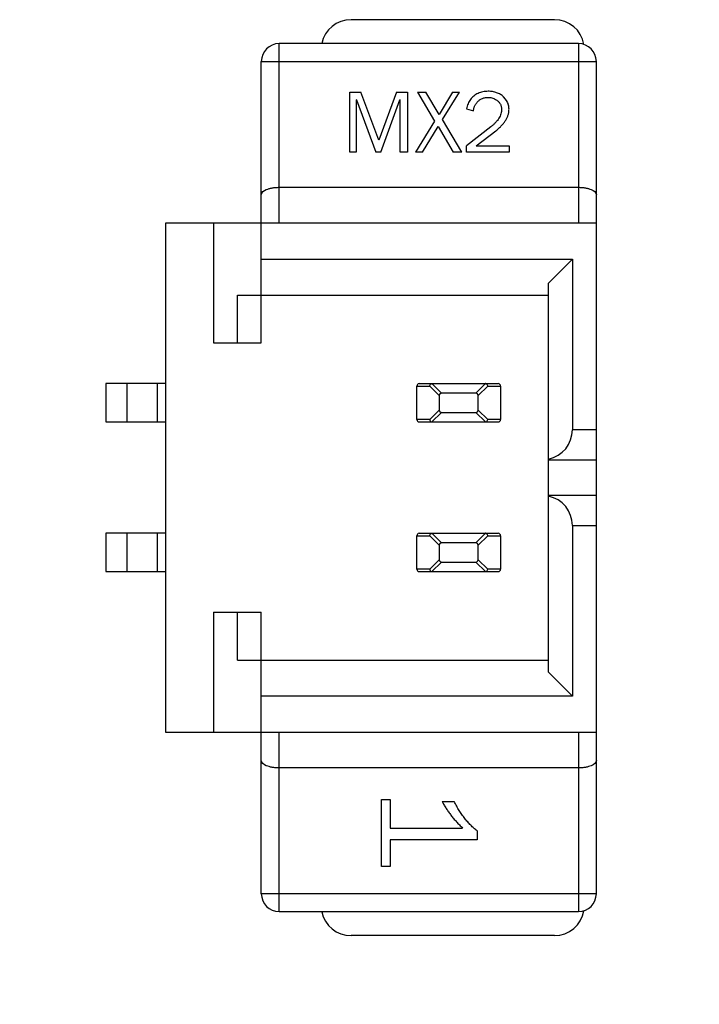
# Model space of a CAD drawing. Header units: millimetres. Extents: x 72 to 239, y 133 to 319.
# Tile 209 of 240: x 156.9 to 162.58, y 247.43 to 255.66. Entities that reach past the tile are written whole.
import ezdxf

# ---------------------------------------------------------------- set-up
doc = ezdxf.new("R2010")
doc.units = ezdxf.units.MM
doc.header["$LTSCALE"] = 5
doc.header["$PDMODE"] = 3
doc.header["$PDSIZE"] = 0.3125
doc.layers.get('0').update_dxf_attribs({"linetype": 'CONTINUOUS'})
doc.layers.get('Defpoints').update_dxf_attribs({"linetype": 'CONTINUOUS'})
doc.layers.add('7标注层', color=6, linetype='CONTINUOUS')
doc.styles.add('PC_TEXTSTYLE', font='ISOCP.SHX', dxfattribs={"width": 0.707, "bigfont": 'GBCBIG.SHX'})
doc.dimstyles.new('GB_BALLOON', dxfattribs={"dimtxt": 3, "dimasz": 2, "dimexe": 1, "dimexo": 0, "dimgap": 1.5, "dimtad": 1, "dimdec": 1, "dimdsep": 46, "dimtxsty": 'PC_TEXTSTYLE', "dimcen": 0, "dimclrd": 256, "dimclrt": 256, "dimadec": 0, "dimazin": 2, "dimtp": 0.1, "dimtm": 0.1, "dimtfac": 0.71, "dimtdec": 3, "dimtmove": 0, "dimatfit": 3, "dimfxl": 1, "dimtfill": 1, "dimarcsym": 0})

# ---------------------------------------------------------------- blocks, each defined once
blk = doc.blocks.new('*D31')
at = {"layer": '7标注层', "lineweight": -2}
for p, q in [((152.9623, 246.6314), (151.7269, 248.2043)), ((154.1976, 245.0586), (156.0597, 242.6879)), ((165.4028, 230.7925), (157.295, 241.115))]:
    blk.add_line(p, q, dxfattribs=at)
at = {"layer": '7标注层'}
for points in [[(152.7001, 246.4255), (153.2244, 246.8373), (154.1976, 245.0586)], [(157.5572, 241.3209), (157.0329, 240.9091), (156.0597, 242.6879)]]:
    blk.add_solid(points, dxfattribs=at)
at = {"layer": 'Defpoints', "color": 0}
for p in [(154.1976, 245.0586), (156.0597, 242.6879)]:
    blk.add_point(p, dxfattribs=at)
at = {"layer": '7标注层', "insert": (164.7991, 235.3657), "char_height": 3, "attachment_point": 5, "rotation": 308.1476, "style": 'PC_TEXTSTYLE', "bg_fill": 3, "box_fill_scale": 1.1, "bg_fill_color": 257, "bg_fill_transparency": 0}
blk.add_mtext('4-∅3', dxfattribs=at)

msp = doc.modelspace()

# ---------------------------------------------------------------- linework, layer by layer
for p, q in [((161.3679, 255.659), (159.6679, 255.659)), ((161.5679, 255.459), (159.0679, 255.459)), ((159.0679, 253.959), (159.0679, 255.459)), ((161.5679, 255.459), (161.5679, 253.959)), ((158.9179, 255.309), (161.7179, 255.309)), ((158.9179, 252.959), (158.9179, 255.309)), ((161.7179, 248.359), (161.7179, 255.309)), ((159.6572, 255.0532), (159.7505, 255.0532)), ((159.6572, 254.5532), (159.6572, 255.0532)), ((159.9014, 254.6529), (159.7505, 255.0532)), ((160.0488, 255.0532), (159.9014, 254.6529)), ((160.0488, 255.0532), (160.1407, 255.0532)), ((160.1407, 255.0532), (160.1407, 254.5532)), ((160.224, 255.0532), (160.2937, 255.0532)), ((160.224, 255.0532), (160.3664, 254.8124)), ((160.4041, 254.868), (160.2937, 255.0532)), ((160.5152, 255.0532), (160.4041, 254.868)), ((160.4333, 254.8245), (160.5729, 255.0532)), ((160.5152, 255.0532), (160.5729, 255.0532)), ((159.7127, 254.9898), (159.7098, 254.9898)), ((159.7098, 254.9898), (159.7098, 254.5532)), ((159.7127, 254.9898), (159.8743, 254.5532)), ((159.9164, 254.5532), (160.0752, 254.9898)), ((160.0781, 254.9898), (160.0752, 254.9898)), ((160.0781, 254.5532), (160.0781, 254.9898)), ((160.9588, 254.9962), (160.9432, 255.0139)), ((160.9731, 254.9755), (160.9588, 254.9962)), ((160.6333, 254.9142), (160.6918, 254.8965)), ((160.3664, 254.8124), (160.2061, 254.5532)), ((160.5928, 254.5532), (160.4333, 254.8245)), ((160.2645, 254.5532), (160.3955, 254.7661)), ((160.3955, 254.7661), (160.5224, 254.5532)), ((160.8363, 254.764), (160.6333, 254.6052)), ((160.7131, 254.6052), (160.8783, 254.7319)), ((159.7098, 254.5532), (159.6572, 254.5532)), ((159.9164, 254.5532), (159.8743, 254.5532)), ((160.1407, 254.5532), (160.0781, 254.5532)), ((160.2645, 254.5532), (160.2061, 254.5532)), ((160.5928, 254.5532), (160.5224, 254.5532)), ((160.6333, 254.5532), (160.6333, 254.6052)), ((160.9888, 254.5532), (160.6333, 254.5532)), ((160.7131, 254.6052), (160.9888, 254.6052)), ((160.9888, 254.6052), (160.9888, 254.5532)), ((159.0679, 254.259), (161.5679, 254.259)), ((161.7179, 253.959), (158.1179, 253.959)), ((158.1179, 253.959), (158.1179, 249.709)), ((158.5179, 253.959), (158.5179, 252.959)), ((158.9179, 253.659), (161.5179, 253.659)), ((161.3179, 253.459), (161.5179, 253.659)), ((161.5179, 253.659), (161.5179, 252.234)), ((161.3179, 250.209), (161.3179, 253.459)), ((158.7179, 253.359), (161.3179, 253.359)), ((158.7179, 252.959), (158.7179, 253.359)), ((158.5179, 252.959), (158.9179, 252.959)), ((158.1179, 252.619), (157.6179, 252.619)), ((157.6179, 252.619), (157.6179, 252.299)), ((157.7979, 252.299), (157.7979, 252.619)), ((158.0499, 252.299), (158.0499, 252.619)), ((160.2179, 252.599), (160.3257, 252.599)), ((160.2179, 252.319), (160.2179, 252.599)), ((160.2379, 252.619), (160.8979, 252.619)), ((160.3257, 252.599), (160.4054, 252.5193)), ((160.4248, 252.5386), (160.3444, 252.6189)), ((160.7913, 252.6189), (160.711, 252.5386)), ((160.7303, 252.5193), (160.81, 252.599)), ((160.81, 252.599), (160.9179, 252.599)), ((160.9179, 252.599), (160.9179, 252.319)), ((160.4054, 252.5193), (160.4054, 252.3987)), ((160.711, 252.5386), (160.4248, 252.5386)), ((160.7303, 252.3987), (160.7303, 252.5193)), ((160.4054, 252.3987), (160.3257, 252.319)), ((160.81, 252.319), (160.7303, 252.3987)), ((160.3257, 252.319), (160.2179, 252.319)), ((160.3444, 252.299), (160.4248, 252.3793)), ((160.4248, 252.3793), (160.711, 252.3793)), ((160.711, 252.3793), (160.7913, 252.299)), ((160.9179, 252.319), (160.81, 252.319)), ((157.6179, 252.299), (158.1179, 252.299)), ((160.2379, 252.299), (160.8979, 252.299)), ((161.7179, 252.234), (161.5179, 252.234)), ((161.3179, 251.984), (161.7179, 251.984)), ((161.7179, 251.684), (161.3179, 251.684)), ((161.5179, 251.434), (161.7179, 251.434)), ((161.5179, 251.434), (161.5179, 250.009)), ((158.1179, 251.369), (157.6179, 251.369)), ((157.6179, 251.369), (157.6179, 251.049)), ((157.7979, 251.049), (157.7979, 251.369)), ((158.0499, 251.049), (158.0499, 251.369)), ((160.2179, 251.349), (160.3257, 251.349)), ((160.2179, 251.069), (160.2179, 251.349)), ((160.2379, 251.369), (160.8979, 251.369)), ((160.3257, 251.349), (160.4054, 251.2693)), ((160.4248, 251.2886), (160.3444, 251.3689)), ((160.7913, 251.3689), (160.711, 251.2886)), ((160.7303, 251.2693), (160.81, 251.349)), ((160.81, 251.349), (160.9179, 251.349)), ((160.9179, 251.349), (160.9179, 251.069)), ((160.4054, 251.2693), (160.4054, 251.1487)), ((160.711, 251.2886), (160.4248, 251.2886)), ((160.7303, 251.1487), (160.7303, 251.2693)), ((160.4054, 251.1487), (160.3257, 251.069)), ((160.3444, 251.049), (160.4248, 251.1293)), ((160.4248, 251.1293), (160.711, 251.1293)), ((160.711, 251.1293), (160.7913, 251.049)), ((160.81, 251.069), (160.7303, 251.1487)), ((157.6179, 251.049), (158.1179, 251.049)), ((160.3257, 251.069), (160.2179, 251.069)), ((160.2379, 251.049), (160.8979, 251.049)), ((160.9179, 251.069), (160.81, 251.069)), ((158.5179, 250.709), (158.9179, 250.709)), ((158.5179, 250.709), (158.5179, 249.709)), ((158.7179, 250.309), (158.7179, 250.709)), ((158.9179, 248.359), (158.9179, 250.709)), ((158.7179, 250.309), (161.3179, 250.309)), ((161.5179, 250.009), (161.3179, 250.209)), ((161.5179, 250.009), (158.9179, 250.009)), ((158.1179, 249.709), (161.7179, 249.709)), ((159.0679, 248.209), (159.0679, 249.709)), ((161.5679, 249.709), (161.5679, 248.209)), ((161.5679, 249.409), (159.0679, 249.409)), ((159.9214, 249.1461), (159.9955, 249.1461)), ((159.9214, 248.5867), (159.9214, 249.1461)), ((159.9955, 249.1461), (159.9955, 248.9069)), ((160.4297, 249.1279), (160.5299, 249.1279)), ((159.9955, 248.9069), (160.6005, 248.9069)), ((160.7214, 248.8829), (160.7214, 248.81)), ((160.7214, 248.81), (159.9955, 248.81)), ((159.9955, 248.81), (159.9955, 248.5867)), ((159.9955, 248.5867), (159.9214, 248.5867)), ((161.7179, 248.359), (158.9179, 248.359)), ((159.0679, 248.209), (161.5679, 248.209)), ((161.3679, 248.009), (159.6679, 248.009))]:
    msp.add_line(p, q)
for centre, radius, start, end in [((159.6679, 255.409), 0.25, 90, 168.36671), ((161.3679, 255.409), 0.25, 9.93081, 90), ((159.0679, 255.309), 0.15, 90, 180), ((161.5679, 255.309), 0.15, 0, 90), ((160.2379, 252.599), 0.02, 90, 180), ((160.8979, 252.599), 0.02, 0, 90), ((160.2379, 252.319), 0.02, 180, 270), ((160.8979, 252.319), 0.02, 270, 0), ((160.2379, 251.349), 0.02, 90, 180), ((160.8979, 251.349), 0.02, 0, 90), ((160.2379, 251.069), 0.02, 180, 270), ((160.8979, 251.069), 0.02, 270, 0), ((159.0679, 248.359), 0.15, 180, 270), ((161.5679, 248.359), 0.15, 270, 0), ((159.6679, 248.259), 0.25, 191.63337, 270), ((161.3679, 248.259), 0.25, 270, 350.06932)]:
    msp.add_arc(centre, radius, start, end)
for centre, major_axis, ratio, start_param, end_param in [((160.3658, 252.599), (0.028, -0.0168), 0.38768, 2.566909, 2.633947), ((160.77, 252.599), (0.028, 0.0168), 0.38768, 0.507646, 0.574684), ((160.4262, 252.5179), (0.0151, -0.0151), 0.935113, 2.389713, 3.893472), ((160.7096, 252.5179), (0.0151, 0.0151), 0.935113, -0.751879, 0.751879), ((160.4262, 252.4), (0.0151, 0.0151), 0.935113, -3.893472, -2.389713), ((160.7096, 252.4), (0.0151, -0.0151), 0.935113, -0.751879, 0.751879), ((160.3658, 252.319), (0.028, 0.0168), 0.38768, -2.633947, -2.566909), ((160.77, 252.319), (0.028, -0.0168), 0.38768, -0.574684, -0.507646), ((161.2679, 252.234), (0.25, 0), 1, -1.369438, 0), ((161.2679, 251.434), (0, 0.25), 1, -1.570796, -0.201358), ((160.3658, 251.349), (0.028, -0.0168), 0.38768, 2.566909, 2.633947), ((160.77, 251.349), (0.028, 0.0168), 0.38768, 0.507646, 0.574684), ((160.4262, 251.2679), (0.0151, -0.0151), 0.935113, 2.389713, 3.893472), ((160.7096, 251.2679), (0.0151, 0.0151), 0.935113, -0.751879, 0.751879), ((160.4262, 251.15), (0.0151, 0.0151), 0.935113, -3.893472, -2.389713), ((160.7096, 251.15), (0.0151, -0.0151), 0.935113, -0.751879, 0.751879), ((160.3658, 251.069), (0.028, 0.0168), 0.38768, -2.633947, -2.566909), ((160.77, 251.069), (0.028, -0.0168), 0.38768, -0.574684, -0.507646)]:
    msp.add_ellipse(centre, major_axis=major_axis, ratio=ratio, start_param=start_param, end_param=end_param)
for points, knots in [([(160.7296, 255.0431), (160.7233, 255.04), (160.711, 255.0338), (160.6943, 255.0219), (160.6794, 255.0083), (160.6663, 254.9929), (160.6552, 254.9758), (160.6458, 254.9569), (160.6384, 254.9362), (160.6351, 254.9217), (160.6333, 254.9142)], [0, 0, 0, 0, 0.125235, 0.246969, 0.366559, 0.486432, 0.607611, 0.732229, 0.862845, 1, 1, 1, 1]), ([(160.8136, 255.061), (160.806, 255.0607), (160.7912, 255.0603), (160.7696, 255.057), (160.7489, 255.0515), (160.736, 255.0459), (160.7296, 255.0431)], [0, 0, 0, 0, 0.261302, 0.512921, 0.758159, 1, 1, 1, 1]), ([(160.9432, 255.0139), (160.9388, 255.0177), (160.9301, 255.0253), (160.9157, 255.0347), (160.9007, 255.0429), (160.8848, 255.0494), (160.8681, 255.0547), (160.8506, 255.0583), (160.8324, 255.0606), (160.8199, 255.0608), (160.8136, 255.061)], [0, 0, 0, 0, 0.123119, 0.244343, 0.365033, 0.486301, 0.609184, 0.735206, 0.865412, 1, 1, 1, 1]), ([(160.6918, 254.8965), (160.692, 254.8997), (160.6924, 254.9061), (160.6939, 254.9154), (160.696, 254.9246), (160.699, 254.9334), (160.7027, 254.9419), (160.7071, 254.95), (160.7122, 254.9581), (160.7162, 254.963), (160.7182, 254.9655)], [0, 0, 0, 0, 0.127931, 0.254216, 0.377978, 0.50076, 0.623158, 0.747332, 0.872146, 1, 1, 1, 1]), ([(160.7182, 254.9655), (160.7212, 254.9691), (160.7271, 254.9761), (160.7372, 254.9852), (160.7477, 254.9932), (160.7592, 254.9993), (160.7712, 255.0045), (160.7841, 255.0078), (160.7975, 255.01), (160.8068, 255.0103), (160.8114, 255.0104)], [0, 0, 0, 0, 0.130899, 0.256096, 0.378343, 0.499276, 0.61954, 0.742786, 0.869124, 1, 1, 1, 1]), ([(160.8114, 255.0104), (160.8171, 255.0103), (160.8282, 255.0099), (160.8444, 255.0064), (160.8602, 255.0013), (160.87, 254.996), (160.8749, 254.9933)], [0, 0, 0, 0, 0.253077, 0.501063, 0.749222, 1, 1, 1, 1]), ([(160.8749, 254.9933), (160.8789, 254.991), (160.8866, 254.9864), (160.897, 254.9781), (160.9058, 254.9691), (160.9129, 254.9591), (160.9187, 254.9484), (160.9225, 254.9367), (160.9251, 254.9243), (160.9253, 254.9157), (160.9254, 254.9114)], [0, 0, 0, 0, 0.137199, 0.267308, 0.389995, 0.509062, 0.627548, 0.747121, 0.870985, 1, 1, 1, 1]), ([(160.9881, 254.9114), (160.9879, 254.917), (160.9875, 254.9281), (160.9847, 254.9445), (160.9799, 254.9604), (160.9754, 254.9705), (160.9731, 254.9755)], [0, 0, 0, 0, 0.252879, 0.502441, 0.749591, 1, 1, 1, 1]), ([(160.9254, 254.9114), (160.9251, 254.9049), (160.9246, 254.892), (160.9201, 254.8728), (160.9131, 254.8538), (160.9033, 254.8351), (160.8906, 254.8168), (160.8751, 254.7988), (160.857, 254.7808), (160.8434, 254.7697), (160.8363, 254.764)], [0, 0, 0, 0, 0.108563, 0.217676, 0.330014, 0.447532, 0.571785, 0.704455, 0.846724, 1, 1, 1, 1]), ([(160.8783, 254.7319), (160.8828, 254.7354), (160.8915, 254.7423), (160.9041, 254.753), (160.9155, 254.7639), (160.9263, 254.7747), (160.9361, 254.7858), (160.9453, 254.7967), (160.9534, 254.8078), (160.9607, 254.819), (160.9671, 254.8303), (160.9728, 254.8416), (160.9774, 254.853), (160.9814, 254.8645), (160.9842, 254.8762), (160.9865, 254.8878), (160.9878, 254.8996), (160.988, 254.9074), (160.9881, 254.9114)], [0, 0, 0, 0, 0.078147, 0.153313, 0.225887, 0.296037, 0.363554, 0.428862, 0.491874, 0.553081, 0.612685, 0.67047, 0.726906, 0.782611, 0.837541, 0.891735, 0.945765, 1, 1, 1, 1]), ([(158.9179, 254.1968), (158.9179, 254.2168), (158.9492, 254.2371), (158.9829, 254.2484), (159.0092, 254.2545), (159.0378, 254.2581), (159.0577, 254.259), (159.0679, 254.259)], [0, 0, 0, 0, 0.352118, 0.492054, 0.649955, 0.821424, 1, 1, 1, 1]), ([(161.5679, 254.259), (161.578, 254.259), (161.598, 254.2581), (161.6266, 254.2545), (161.6529, 254.2484), (161.6865, 254.2371), (161.7179, 254.2168), (161.7179, 254.1968)], [0, 0, 0, 0, 0.178616, 0.350116, 0.508001, 0.647912, 1, 1, 1, 1]), ([(160.3257, 252.599), (160.3259, 252.6027), (160.3282, 252.6102), (160.3341, 252.6155), (160.3375, 252.6171)], [0, 0, 0, 0, 0.501454, 1, 1, 1, 1]), ([(160.7984, 252.617), (160.8017, 252.6154), (160.8076, 252.6102), (160.8099, 252.6027), (160.81, 252.599)], [0, 0, 0, 0, 0.498585, 1, 1, 1, 1]), ([(160.3257, 252.319), (160.3259, 252.3152), (160.3282, 252.3077), (160.3341, 252.3024), (160.3375, 252.3008)], [0, 0, 0, 0, 0.501482, 1, 1, 1, 1]), ([(160.7984, 252.3009), (160.8017, 252.3025), (160.8076, 252.3077), (160.8099, 252.3152), (160.81, 252.319)], [0, 0, 0, 0, 0.498558, 1, 1, 1, 1]), ([(160.3257, 251.349), (160.3259, 251.3527), (160.3282, 251.3602), (160.3341, 251.3655), (160.3375, 251.3671)], [0, 0, 0, 0, 0.501454, 1, 1, 1, 1]), ([(160.7984, 251.367), (160.8017, 251.3654), (160.8076, 251.3602), (160.8099, 251.3527), (160.81, 251.349)], [0, 0, 0, 0, 0.498585, 1, 1, 1, 1]), ([(160.3257, 251.069), (160.3259, 251.0652), (160.3282, 251.0577), (160.3341, 251.0524), (160.3375, 251.0508)], [0, 0, 0, 0, 0.501482, 1, 1, 1, 1]), ([(160.7984, 251.0509), (160.8017, 251.0525), (160.8076, 251.0577), (160.8099, 251.0652), (160.81, 251.069)], [0, 0, 0, 0, 0.498558, 1, 1, 1, 1]), ([(159.0679, 249.409), (159.0577, 249.409), (159.0378, 249.4098), (159.0092, 249.4134), (158.9829, 249.4195), (158.9492, 249.4308), (158.9179, 249.4511), (158.9179, 249.4711)], [0, 0, 0, 0, 0.178616, 0.350116, 0.508001, 0.647912, 1, 1, 1, 1]), ([(161.7179, 249.4711), (161.7179, 249.4511), (161.6865, 249.4308), (161.6529, 249.4195), (161.6265, 249.4134), (161.598, 249.4098), (161.578, 249.409), (161.5679, 249.409)], [0, 0, 0, 0, 0.352118, 0.492054, 0.649955, 0.821424, 1, 1, 1, 1]), ([(160.4297, 249.1279), (160.4349, 249.1181), (160.4455, 249.0985), (160.4634, 249.0699), (160.4824, 249.0415), (160.503, 249.0136), (160.5252, 248.9863), (160.5488, 248.9593), (160.5738, 248.9326), (160.5915, 248.9156), (160.6005, 248.9069)], [0, 0, 0, 0, 0.118225, 0.238448, 0.360269, 0.483736, 0.609089, 0.737008, 0.866827, 1, 1, 1, 1]), ([(160.7214, 248.8829), (160.7122, 248.8904), (160.6937, 248.9055), (160.6675, 248.9307), (160.6423, 248.9581), (160.6177, 248.9875), (160.5942, 249.0193), (160.5719, 249.0535), (160.5501, 249.0897), (160.5367, 249.115), (160.5299, 249.1279)], [0, 0, 0, 0, 0.113219, 0.228702, 0.347671, 0.469721, 0.595709, 0.726033, 0.860403, 1, 1, 1, 1])]:
    msp.add_open_spline(points, degree=3, knots=knots)
for points in [[(160.3375, 252.6171), (160.3396, 252.6181), (160.342, 252.6187), (160.3444, 252.6189)], [(160.7913, 252.6189), (160.7938, 252.6187), (160.7962, 252.6181), (160.7984, 252.617)], [(160.3375, 252.3008), (160.3396, 252.2998), (160.342, 252.2992), (160.3444, 252.299)], [(160.7913, 252.299), (160.7938, 252.2992), (160.7962, 252.2998), (160.7984, 252.3009)], [(160.3375, 251.3671), (160.3396, 251.3681), (160.342, 251.3687), (160.3444, 251.3689)], [(160.7913, 251.3689), (160.7938, 251.3687), (160.7962, 251.3681), (160.7984, 251.367)], [(160.3375, 251.0508), (160.3396, 251.0498), (160.342, 251.0492), (160.3444, 251.049)], [(160.7913, 251.049), (160.7938, 251.0492), (160.7962, 251.0498), (160.7984, 251.0509)]]:
    msp.add_open_spline(points, degree=3)

# ---------------------------------------------------------------- next in the draw order: dimensions: what is measured, and where the dimension line sits
at = {"layer": '7标注层'}
dim = msp.add_diameter_dim_2p(p1=(154.1976, 245.0586), p2=(156.0597, 242.6879), text='4-<>', dimstyle='GB_BALLOON', override={"dimtxt": 3, "dimasz": 2, "dimexo": 0.5, "dimgap": 1, "dimtad": 1, "dimtih": 0, "dimtoh": 0, "dimdec": 1, "dimlfac": 1, "dimpost": '', "dimcen": 0, "dimse1": 0, "dimse2": 0, "dimsd1": 0, "dimsd2": 0, "dimtix": 0, "dimtofl": 1, "dimatfit": 3, "dimtvp": 0.1}, dxfattribs=at)
dim.commit()
dim.dimension.update_dxf_attribs({"geometry": '*D31', "text_midpoint": (162.951, 233.9141), "dimtype": 163})

doc.saveas('drawing.dxf')
